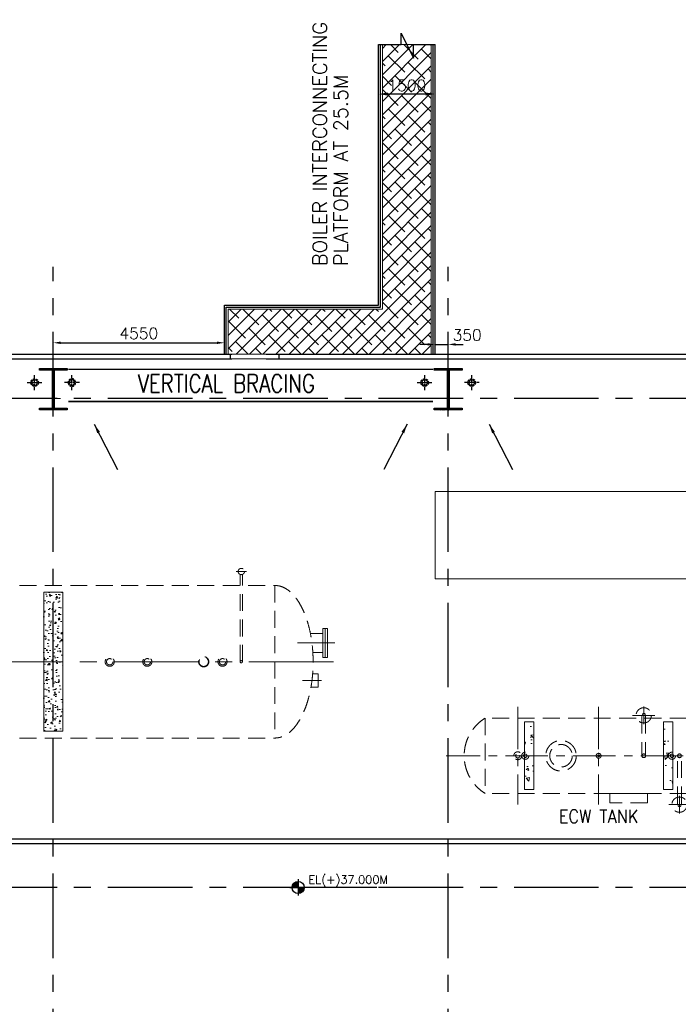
# Model space of a CAD drawing. Header units: inches. Extents: x 0 to 1544102, y -512776 to 23144100.
# Tile 70 of 256: x 502321 to 519832, y -417757 to -391572. Entities that reach past the tile are written whole.
import ezdxf
from ezdxf.enums import TextEntityAlignment as Align

# ---------------------------------------------------------------- set-up
doc = ezdxf.new("R2010")
doc.units = ezdxf.units.IN
doc.header["$LTSCALE"] = 1800
doc.header["$MEASUREMENT"] = 0
for name, pattern in [('CENTER', [2, 1.25, -0.25, 0.25, -0.25]), ('CENTER2', [1.125, 0.75, -0.125, 0.125, -0.125]), ('DASHED', [0.75, 0.5, -0.25]), ('HIDDEN', [0.375, 0.25, -0.125]), ('HIDDEN2', [0.1875, 0.125, -0.0625])]:
    doc.linetypes.add(name, pattern=pattern)
doc.layers.get('0').update_dxf_attribs({"color": 253, "lineweight": 9})
for name, color, linetype in [('1', 7, 'Continuous'), ('BRACING', 1, 'HIDDEN'), ('COL', 1, 'Continuous'), ('DIM', 4, 'Continuous'), ('GRID', 251, 'CENTER'), ('RAIN WATER', 6, 'Continuous'), ('STAIR', 2, 'Continuous'), ('STEEL', 231, 'Continuous'), ('TEXT', 3, 'Continuous'), ('WALL', 6, 'Continuous')]:
    doc.layers.add(name, color=color, linetype=linetype)
for name, color, linetype, lineweight in [('A-CHEQUERED PLATE HATCH', 252, 'Continuous', 9), ('A-CUT OUT', 3, 'Continuous', 30), ('ARROW', 3, 'Continuous', 13), ('CEN', 2, 'CENTER', 15), ('CONCRETE', 145, 'Continuous', 15), ('EQUIP', 8, 'HIDDEN', 9)]:
    doc.layers.add(name, color=color, linetype=linetype, lineweight=lineweight)
doc.styles.add('ROAMNS', font='ROMANS.shx')
doc.styles.add('ROMANS', font='romans.shx')
doc.styles.add('ROMANT', font='romant')
doc.styles.add('SIMPLEX-25', font='simplex.shx')
doc.styles.get("Standard").update_dxf_attribs({"font": 'arial.ttf'})
doc.linetypes.add('FENCELINE1', pattern='A,0.25,-0.1,[133,ltypeshp.shx,S=0.1,R=0,X=-0.1,Y=0],-0.1,1', length=1.45)
doc.dimstyles.new('DIM INT 1', dxfattribs={"dimtxt": 300, "dimasz": 200, "dimexe": 100, "dimexo": 100, "dimgap": 100, "dimtad": 1, "dimdec": 0, "dimzin": 13, "dimdsep": 46, "dimlunit": 5, "dimtxsty": 'ROAMNS', "dimblk1": 'CLOSEDBLANK', "dimcen": 0.09, "dimclrd": 9, "dimclre": 9, "dimclrt": 4, "dimadec": 0, "dimazin": 0, "dimtfac": 1, "dimtdec": 0, "dimtix": 1, "dimtmove": 2, "dimatfit": 3, "dimfxl": 1, "dimtolj": 1, "dimtzin": 13, "dimarcsym": 0})
doc.dimstyles.new('MAIN', dxfattribs={"dimtxt": 350, "dimasz": 250, "dimexe": 20, "dimexo": 20, "dimgap": 100, "dimtad": 1, "dimdec": 0, "dimzin": 0, "dimdsep": 46, "dimtxsty": 'ROMANS', "dimcen": 0.09, "dimclrd": 256, "dimclre": 9, "dimclrt": 256, "dimadec": 0, "dimazin": 0, "dimtfac": 1, "dimtdec": 0, "dimtofl": 0, "dimtmove": 0, "dimatfit": 3, "dimfxl": 0.18, "dimtolj": 1, "dimtzin": 0, "dimarcsym": 0})
doc.dimstyles.new('STANDARD1', dxfattribs={"dimtxt": 300, "dimasz": 250, "dimexe": 0, "dimexo": 0, "dimgap": 80, "dimtad": 1, "dimdec": 0, "dimzin": 0, "dimdsep": 46, "dimtxsty": 'ROMANS', "dimcen": 0, "dimclrd": 4, "dimclre": 4, "dimclrt": 7, "dimadec": 0, "dimazin": 0, "dimtfac": 0.09, "dimtdec": 0, "dimtix": 1, "dimtofl": 0, "dimtmove": 0, "dimatfit": 3, "dimfxl": 1, "dimtolj": 1, "dimtzin": 0, "dimarcsym": 0})

# ---------------------------------------------------------------- blocks, each defined once
blk = doc.blocks.new('DEAERATOR')
for centre, radius in [((12500, 0), 121), ((12500, 0), 84), ((13500, 0), 121), ((13500, 0), 84), ((15000, 0), 136), ((15000, 0), 124), ((15500, 0), 121), ((15500, 0), 84)]:
    blk.add_circle(centre, radius)
at = {"layer": 'CEN'}
for p, q in [((18482, 500), (17496, 500)), ((-23396, 0), (18548, 0)), ((18130, -500), (17629, -500))]:
    blk.add_line(p, q, dxfattribs=at)
at = {"layer": 'EQUIP'}
for p, q in [((15866, 2400), (16134, 2400)), ((15970, 0), (15970, 2322)), ((16030, 0), (16030, 2322)), ((-16895, 2028), (16895, 2028)), ((16895, 2028), (16895, -2028)), ((17896, -322), (18045, -322)), ((18045, -322), (18045, -678)), ((17851, -678), (18045, -678)), ((-16895, -2028), (16895, -2028))]:
    blk.add_line(p, q, dxfattribs=at)
at = {"layer": 'EQUIP', "linetype": 'DASHED'}
for p, q in [((18166, 888), (18166, 112)), ((18166, 888), (18230, 888)), ((18230, 888), (18230, 112)), ((18294, 888), (18230, 888)), ((18294, 888), (18294, 112)), ((17836, 754), (18166, 754)), ((17898, 246), (18166, 246)), ((18230, 112), (18166, 112)), ((18230, 112), (18294, 112))]:
    blk.add_line(p, q, dxfattribs=at)
at = {"layer": 'EQUIP'}
for centre, radius in [((16000, 2400), 84), ((16000, 0), 30)]:
    blk.add_circle(centre, radius, dxfattribs=at)
at = {"layer": 'EQUIP', "extrusion": (0, 0, -1)}
blk.add_ellipse((16895, 0), major_axis=(0, -2028), ratio=0.5, start_param=3.141593, end_param=6.283185, dxfattribs=at)
blk = doc.blocks.new('ECW TANK')
at = {"layer": 'CONCRETE'}
h = blk.add_hatch(dxfattribs=at)
h.set_pattern_fill('AR-CONC', color=256, scale=100, angle=180, style=0)
h.set_pattern_definition([(310, (-124302.47, 40893.3), (717.2602, 62.7521), [75, -825]), (5, (-124302.5, 40893.3), (-138.7513, -752.192), [60, -660]), (259.5486, (-124242.7, 40898.5), (578.5094, -689.4395), [63.74, -701.142]), (313.8158, (-124302.5, 40693.3), (1067.241, 165.519), [112.5, -1237.5]), (263.3644, (-124213.5, 40707.1), (934.663, -974.118), [95.61, -1051.713]), (8.8158, (-124302.5, 40693.3), (934.662, -974.119), [90, -990]), (339, (-124202.47, 40743.3), (596.907, 402.619), [75, -825]), (34, (-124202.5, 40743.3), (243.3153, -725.15), [60, -660]), (288.5486, (-124152.7, 40776.85), (840.2226, -322.5305), [63.74, -701.142]), (322.5, (-124302.47, 40893.3), (12.15986, -332.89385), [0, -652, 0, -670, 0, -662.5]), (352.5, (-124302.47, 40893.3), (263.0695, -394.4117), [0, -382, 0, -637, 0, -252.5]), (32.5, (-124525.47, 40893.3), (533.82244, 22.55487), [0, -250, 0, -780, 0, -1035]), (42.5, (-124625.47, 40893.3), (583.1862, -100.105), [0, -325, 0, -518, 0, -735])])
h.paths.add_polyline_path([(-1725, -900), (-1975, -900), (-1975, 900), (-1725, 900)])
h = blk.add_hatch(dxfattribs=at)
h.set_pattern_fill('AR-CONC', color=256, scale=100, angle=180, style=0)
h.set_pattern_definition([(230, (124302.47, 40893.3), (-717.2602, 62.7521), [75, -825]), (175, (124302.5, 40893.3), (138.7513, -752.192), [60, -660]), (280.4514, (124242.7, 40898.5), (-578.5094, -689.4395), [63.74, -701.142]), (226.1842, (124302.5, 40693.3), (-1067.241, 165.519), [112.5, -1237.5]), (276.6356, (124213.5, 40707.1), (-934.663, -974.118), [95.61, -1051.713]), (171.1842, (124302.5, 40693.3), (-934.662, -974.119), [90, -990]), (201, (124202.47, 40743.3), (-596.907, 402.619), [75, -825]), (146, (124202.5, 40743.3), (-243.3153, -725.15), [60, -660]), (251.4514, (124152.7, 40776.85), (-840.2226, -322.5305), [63.74, -701.142]), (217.5, (124302.47, 40893.3), (-12.15986, -332.89385), [0, -652, 0, -670, 0, -662.5]), (187.5, (124302.47, 40893.3), (-263.0695, -394.4117), [0, -382, 0, -637, 0, -252.5]), (147.5, (124525.47, 40893.3), (-533.82244, 22.55487), [0, -250, 0, -780, 0, -1035]), (137.5, (124625.47, 40893.3), (-583.1862, -100.105), [0, -325, 0, -518, 0, -735])])
h.paths.add_polyline_path([(1725, -900), (1975, -900), (1975, 900), (1725, 900)])
at = {"layer": 'CEN', "ltscale": 0.5}
for p, q in [((1200, 837), (1200, 1313)), ((-2150, 1300), (-2150, -1300)), ((0, 1300), (0, -1300)), ((902, 1075), (1498, 1075)), ((4050, 0), (-4050, 0)), ((1871, -1300), (3049, -1300)), ((2150, -1538), (2150, -1062))]:
    blk.add_line(p, q, dxfattribs=at)
at = {"layer": 'CONCRETE'}
for points in [[(-1975, 900), (-1725, 900), (-1725, -900), (-1975, -900)], [(1975, 900), (1725, 900), (1725, -900), (1975, -900)]]:
    blk.add_lwpolyline(points, close=True, dxfattribs=at)
at = {"layer": 'EQUIP'}
for p, q in [((1150, 1039), (1154, 1073)), ((1154, 1073), (1165, 1103)), ((1165, 1103), (1179, 1120)), ((1179, 1120), (1181, 1122)), ((1181, 1122), (1200, 1131)), ((1200, 1131), (1219, 1122)), ((1219, 1122), (1221, 1120)), ((1221, 1120), (1235, 1103)), ((1235, 1103), (1246, 1073)), ((1246, 1073), (1250, 1039)), ((3019, 1000), (-3019, 1000)), ((-3019, 1000), (-3019, -1000)), ((1150, 1039), (1150, -1)), ((1250, 1039), (1250, -1)), ((3019, -1000), (3019, 1000)), ((1151, 11), (1150, 4)), ((1150, 4), (1150, -4)), ((1154, 19), (1151, 11)), ((1157, 25), (1154, 19)), ((1162, 32), (1157, 25)), ((1167, 37), (1162, 32)), ((1174, 42), (1167, 37)), ((1181, 46), (1174, 42)), ((1189, 48), (1181, 46)), ((1196, 49), (1189, 48)), ((1204, 49), (1196, 49)), ((1212, 48), (1204, 49)), ((1219, 46), (1212, 48)), ((1226, 42), (1219, 46)), ((1232, 38), (1226, 42)), ((1238, 32), (1232, 38)), ((1243, 26), (1238, 32)), ((1246, 19), (1243, 26)), ((1249, 11), (1246, 19)), ((1250, 3), (1249, 11)), ((1250, -5), (1250, 3)), ((2101, 11), (2100, 3)), ((2100, 3), (2100, -5)), ((2104, 18), (2101, 11)), ((2107, 25), (2104, 18)), ((2112, 31), (2107, 25)), ((2117, 36), (2112, 31)), ((2124, 41), (2117, 36)), ((2131, 45), (2124, 41)), ((2138, 47), (2131, 45)), ((2146, 49), (2138, 47)), ((2154, 48), (2146, 49)), ((2162, 47), (2154, 48)), ((2169, 45), (2162, 47)), ((2176, 41), (2169, 45)), ((2182, 37), (2176, 41)), ((2188, 31), (2182, 37)), ((2193, 25), (2188, 31)), ((2196, 18), (2193, 25)), ((2199, 10), (2196, 18)), ((2200, 2), (2199, 10)), ((2200, -6), (2200, 2)), ((1150, -4), (1151, -12)), ((1151, -12), (1154, -20)), ((1154, -20), (1157, -27)), ((1157, -27), (1162, -33)), ((1162, -33), (1168, -39)), ((1168, -39), (1174, -43)), ((1174, -43), (1181, -47)), ((1181, -47), (1188, -49)), ((1188, -49), (1196, -50)), ((1196, -50), (1204, -50)), ((1204, -50), (1212, -49)), ((1212, -49), (1219, -47)), ((1219, -47), (1226, -43)), ((1226, -43), (1233, -38)), ((1233, -38), (1238, -33)), ((1238, -33), (1243, -27)), ((1243, -27), (1246, -20)), ((1246, -20), (1249, -13)), ((1249, -13), (1250, -5)), ((2100, -1266), (2100, -1)), ((2100, -5), (2101, -13)), ((2101, -13), (2104, -20)), ((2104, -20), (2107, -28)), ((2107, -28), (2112, -34)), ((2112, -34), (2118, -40)), ((2118, -40), (2124, -44)), ((2124, -44), (2131, -48)), ((2131, -48), (2138, -50)), ((2138, -50), (2146, -51)), ((2146, -51), (2154, -51)), ((2154, -51), (2161, -50)), ((2161, -50), (2169, -48)), ((2169, -48), (2176, -44)), ((2176, -44), (2183, -39)), ((2183, -39), (2188, -34)), ((2188, -34), (2193, -27)), ((2193, -27), (2196, -20)), ((2196, -20), (2199, -13)), ((2199, -13), (2200, -6)), ((2200, -1266), (2200, -1)), ((3019, -1000), (-3019, -1000)), ((2104, -1300), (2100, -1266)), ((2115, -1329), (2104, -1300)), ((2196, -1300), (2185, -1329)), ((2200, -1266), (2196, -1300)), ((2129, -1347), (2115, -1329)), ((2131, -1349), (2129, -1347)), ((2150, -1358), (2131, -1349)), ((2169, -1349), (2150, -1358)), ((2171, -1347), (2169, -1349)), ((2185, -1329), (2171, -1347))]:
    blk.add_line(p, q, dxfattribs=at)
blk.add_lwpolyline([(300, -1250), (300, -1000), (1300, -1000), (1300, -1250)], close=True, dxfattribs=at)
for centre, radius in [((1200, 1075), 203), ((-1000, 0), 406), ((-1000, 0), 300), ((-1950, 0), 95), ((-1950, 0), 45), ((0, 0), 65), ((0, 0), 24), ((1950, 0), 95), ((1950, 0), 45), ((2150, -1300), 203)]:
    blk.add_circle(centre, radius, dxfattribs=at)
at = {"layer": 'EQUIP', "linetype": 'HIDDEN2'}
for radius in [105, 57]:
    blk.add_circle((-2150, 0), radius, dxfattribs=at)
at = {"layer": 'EQUIP'}
for centre, start, end in [((-2398, 0), 121.8519, 238.1481), ((2398, 0), 301.8519, 58.1481)]:
    blk.add_arc(centre, 1177, start, end, dxfattribs=at)
at = {"layer": 'TEXT', "style": 'ROMANT', "width": 0.9}
blk.add_text('ECW TANK', height=350, dxfattribs=at).set_placement((-1060, -1785))
blk = doc.blocks.new('C-ROW COLUMN (above17m)')
at = {"layer": 'COL'}
h = blk.add_hatch(dxfattribs=at)
h.set_pattern_fill('ANSI31', color=256, scale=200, style=0)
h.set_pattern_definition([(45, (-78771.347, -120071.694), (-17.6776695, 17.6776695), [])])
h.paths.add_polyline_path([(22, 755), (-22, 755), (-22, -255), (22, -255)])
h.paths.add_polyline_path([(370, -300), (370, -255), (-370, -255), (-370, -300)])
h.paths.add_polyline_path([(-370, 800), (-370, 755), (370, 755), (370, 800)])
at = {"layer": 'CEN'}
for p, q in [((0, -300), (0, 800)), ((-192, 0), (192, 0))]:
    blk.add_line(p, q, dxfattribs=at)
at = {"layer": 'COL'}
for points in [[(-370, 800), (370, 800), (370, 755), (-370, 755)], [(-22, 755), (22, 755), (22, -255), (-22, -255)], [(-370, -255), (370, -255), (370, -300), (-370, -300)]]:
    blk.add_lwpolyline(points, close=True, dxfattribs=at)
blk = doc.blocks.new('PL-FFL2')
at = {"layer": 'A-CUT OUT'}
h = blk.add_hatch(color=7, dxfattribs=at)
h.paths.add_polyline_path([(3.09, 1.96, 0.414214), (1.09, -0.04), (3.09, -0.04)])
h.paths.add_polyline_path([(5.09, -0.04), (3.09, -0.04), (3.09, -2.04, 0.414214)])
at = {"color": 1, "linetype": 'Continuous'}
for p, q in [((3.09, 2.74), (3.09, -2.74)), ((29.24, 0), (4.78, 0)), ((4.78, 0), (5.09, 0)), ((0.31, -0.04), (5.09, -0.04))]:
    blk.add_line(p, q, dxfattribs=at)
blk.add_circle((3.09, -0.04), 2, dxfattribs=at)
at = {"color": 4, "linetype": 'Continuous'}
blk.add_attdef('EL(+)', text='', height=2.75, dxfattribs=at).set_placement((18.98, 2.4), align=Align.MIDDLE)
at = {"color": 3, "linetype": 'Continuous'}
blk.add_attdef('XXX', text='', height=2.5, dxfattribs=at).set_placement((18.44, -3.52), align=Align.MIDDLE)
blk = doc.blocks.new('*D995')
at = {"layer": 'DIM', "color": 4, "lineweight": -2, "transparency": 16777216}
for p, q in [((511864, -393649), (511864, -393549)), ((513114, -393549), (512114, -393549)), ((513364, -393649), (513364, -393549))]:
    blk.add_line(p, q, dxfattribs=at)
at = {"layer": 'DIM', "color": 4, "transparency": 16777216}
for points in [[(512114, -393508), (512114, -393591), (511864, -393549)], [(513114, -393508), (513114, -393591), (513364, -393549)]]:
    blk.add_solid(points, dxfattribs=at)
at = {"layer": 'DIM', "color": 7, "transparency": 16777216, "insert": (512614, -393319), "char_height": 300, "attachment_point": 5, "style": 'ROMANS'}
blk.add_mtext('\\A1;1500', dxfattribs=at)
blk = doc.blocks.new('*D1059')
at = {"layer": 'DIM', "color": 9, "lineweight": -2, "transparency": 16777216}
for p, q in [((513164, -400208), (512964, -400208)), ((513364, -400367), (513364, -400108)), ((513364, -400208), (513714, -400208)), ((513714, -400254), (513714, -400108)), ((513914, -400208), (514114, -400208))]:
    blk.add_line(p, q, dxfattribs=at)
at = {"layer": 'DIM', "color": 9, "transparency": 16777216}
for points in [[(513164, -400174), (513164, -400241), (513364, -400208)], [(513914, -400174), (513914, -400241), (513714, -400208)]]:
    blk.add_solid(points, dxfattribs=at)
at = {"layer": 'DIM', "color": 4, "transparency": 16777216, "insert": (514218, -399958), "char_height": 300, "attachment_point": 5, "style": 'ROAMNS'}
blk.add_mtext('\\A1;350', dxfattribs=at)
blk = doc.blocks.new('_ClosedBlank')
at = {"color": 0, "linetype": 'ByBlock', "lineweight": -2}
for p, q in [((-1, 0.17), (0, 0)), ((-1, 0.17), (-1, -0.17)), ((0, 0), (-1, -0.17))]:
    blk.add_line(p, q, dxfattribs=at)
blk = doc.blocks.new('*D1060')
at = {"layer": 'DIM', "color": 9, "lineweight": -2, "transparency": 16777216}
for p, q in [((503214, -400211), (503214, -400065)), ((507764, -400367), (507764, -400065)), ((503414, -400165), (507564, -400165))]:
    blk.add_line(p, q, dxfattribs=at)
at = {"layer": 'DIM', "color": 9, "transparency": 16777216}
for points in [[(503414, -400131), (503414, -400198), (503214, -400165)], [(507564, -400131), (507564, -400198), (507764, -400165)]]:
    blk.add_solid(points, dxfattribs=at)
at = {"layer": 'DIM', "color": 4, "transparency": 16777216, "insert": (505489, -399915), "char_height": 300, "attachment_point": 5, "style": 'ROAMNS'}
blk.add_mtext('\\A1;4550', dxfattribs=at)
blk = doc.blocks.new('RWDP')
at = {"layer": 'RAIN WATER', "linetype": 'CENTER2', "ltscale": 0.05}
for p, q in [((495, -425), (495, -825)), ((695, -625), (295, -625))]:
    blk.add_line(p, q, dxfattribs=at)
at = {"layer": 'RAIN WATER', "linetype": 'HIDDEN2', "ltscale": 0.25}
blk.add_circle((495, -625), 100, dxfattribs=at)
at = {"layer": 'RAIN WATER', "ltscale": 0.25}
blk.add_circle((495, -625), 75, dxfattribs=at)

msp = doc.modelspace()

# ---------------------------------------------------------------- hatches: boundary and pattern name
at = {"layer": 'A-CHEQUERED PLATE HATCH', "linetype": 'Continuous'}
h = msp.add_hatch(dxfattribs=at)
h.set_pattern_fill('ANSI38', color=256, scale=2000, angle=180, style=0)
h.set_pattern_definition([(225, (1e-10, -331188.7), (176.7767, -176.7767), []), (315, (1e-10, -331188.7), (530.33009, -176.7767), [625, -375])])
h.paths.add_polyline_path([(513263.7, -399267.3), (513263.7, -400467.3), (507863.71, -400467.3), (507863.71, -399267.3), (511963.71, -399267.3), (511963.71, -392236.39), (513263.71, -392236.39)])
at = {"layer": 'CONCRETE'}
h = msp.add_hatch(dxfattribs=at)
h.set_pattern_fill('AR-CONC', color=256, scale=50, style=0)
h.set_pattern_definition([(50, (410911.65, -459867.38), (358.6301, -31.3761), [37.5, -412.5]), (355, (410911.65, -459867.38), (-69.3757, 376.0961), [30, -330]), (100.4514, (410941.54, -459870), (289.2547, 344.7198), [31.8701, -350.571]), (46.1842, (410911.65, -459767.38), (533.6205, -82.7595), [56.25, -618.75]), (96.6356, (410956.1, -459774.27), (467.3314, 487.059), [47.8051, -525.8565]), (351.1842, (410911.65, -459767.4), (467.331, 487.0593), [45, -495]), (21, (410961.65, -459792.38), (298.4535, -201.30945), [37.5, -412.5]), (326, (410961.65, -459792.38), (121.6577, 362.575), [30, -330]), (71.4514, (410986.53, -459809.15), (420.1113, 161.2652), [31.8701, -350.571]), (37.5, (410911.65, -459867.38), (6.07993, 166.44693), [0, -326, 0, -335, 0, -331.25]), (7.5, (410911.65, -459867.38), (131.53477, 197.20586), [0, -191, 0, -318.5, 0, -126.25]), (327.5, (410800.15, -459867.38), (266.91122, -11.27744), [0, -125, 0, -390, 0, -517.5]), (317.5, (410750.15, -459867.38), (291.5931, 50.0525), [0, -162.5, 0, -259, 0, -367.5])])
h.paths.add_polyline_path([(502963.7, -406797.3), (502963.7, -408647.3), (503213.7, -408647.3), (503213.7, -406797.3)])
h.paths.add_polyline_path([(502963.7, -408647.3), (502963.7, -410497.3), (503213.7, -410497.3), (503213.7, -408647.3)])
h.paths.add_polyline_path([(503463.7, -408647.3), (503463.7, -406797.3), (503213.7, -406797.3), (503213.7, -408647.3)])
h.paths.add_polyline_path([(503463.7, -410497.3), (503463.7, -408647.3), (503213.7, -408647.3), (503213.7, -410497.3)])

# ---------------------------------------------------------------- linework, layer by layer
msp.add_lwpolyline([(513367.46, -404121.17), (523725.72, -404121.17), (523725.72, -406438.21), (513367.46, -406438.21)], close=True)
at = {"layer": 'A-CHEQUERED PLATE HATCH', "linetype": 'Continuous'}
msp.add_lwpolyline([(513263.7, -399267.3), (513263.7, -400467.3), (507863.71, -400467.3), (507863.71, -399267.3), (511963.71, -399267.3), (511963.71, -392236.39), (513263.71, -392236.39)], close=True, dxfattribs=at)
at = {"layer": 'BRACING', "const_width": 40}
for points in [[(503613.7, -400869.8), (513313.7, -400869.8)], [(503613.7, -401724.8), (513313.7, -401724.8)]]:
    msp.add_lwpolyline(points, dxfattribs=at)
at = {"layer": 'CONCRETE'}
for p, q in [((509213.71, -400592.3), (507913.71, -400592.3)), ((508873.71, -400592.3), (507963.71, -400592.3))]:
    msp.add_line(p, q, dxfattribs=at)
msp.add_lwpolyline([(502963.7, -406797.3), (503463.7, -406797.3), (503463.7, -410497.3), (502963.7, -410497.3)], close=True, dxfattribs=at)
at = {"layer": 'GRID'}
for p, q in [((503213.7, -448927.3), (503213.7, -398147.3)), ((513713.7, -448927.3), (513713.7, -398147.3)), ((654513.7, -401647.3), (399465.66, -401647.3)), ((654513.7, -414647.3), (399465.66, -414647.3))]:
    msp.add_line(p, q, dxfattribs=at)
at = {"layer": 'RAIN WATER', "linetype": 'CENTER2', "ltscale": 0.05}
for p, q in [((513088.7, -401422.3), (513088.7, -401022.3)), ((514338.7, -401422.3), (514338.7, -401022.3)), ((512888.7, -401222.3), (513288.7, -401222.3)), ((514538.7, -401222.3), (514138.7, -401222.3))]:
    msp.add_line(p, q, dxfattribs=at)
at = {"layer": 'RAIN WATER', "linetype": 'HIDDEN2', "ltscale": 0.25}
for centre in [(513088.7, -401222.3), (514338.7, -401222.3)]:
    msp.add_circle(centre, 100, dxfattribs=at)
at = {"layer": 'RAIN WATER', "ltscale": 0.25}
for centre in [(513088.7, -401222.3), (514338.7, -401222.3)]:
    msp.add_circle(centre, 75, dxfattribs=at)
at = {"layer": 'STAIR', "linetype": 'FENCELINE1', "ltscale": 0.25}
for p, q in [((511913.71, -399217.3), (511913.71, -392236.39)), ((513313.71, -400467.3), (513313.71, -392236.39)), ((507813.71, -399217.3), (511913.71, -399217.3)), ((507813.71, -400467.3), (507813.71, -399217.3))]:
    msp.add_line(p, q, dxfattribs=at)
at = {"layer": 'STEEL'}
for p, q in [((511863.71, -399167.3), (511863.71, -392236.39)), ((513363.71, -400467.3), (513363.71, -392236.39)), ((507763.71, -400467.3), (507763.71, -399167.3)), ((507763.71, -399167.3), (511863.71, -399167.3))]:
    msp.add_line(p, q, dxfattribs=at)
msp.add_lwpolyline([(511863.71, -392236.39), (512462.91, -392236.39), (512462.91, -391928.15), (512795.99, -392598.72), (512795.99, -392236.39), (513363.71, -392236.39)], dxfattribs=at)
at = {"layer": 'WALL'}
for p, q in [((461913.7, -400467.3), (507963.71, -400467.3)), ((461913.7, -400592.3), (507963.71, -400592.3)), ((507913.71, -400467.3), (507913.71, -400592.3)), ((508873.71, -400467.3), (526788.7, -400467.3)), ((508873.71, -400592.3), (526788.7, -400592.3)), ((509213.71, -400467.3), (509213.71, -400592.3)), ((525713.7, -413367.3), (445638.91, -413367.3)), ((525713.7, -413492.3), (445638.91, -413492.3))]:
    msp.add_line(p, q, dxfattribs=at)

# ---------------------------------------------------------------- block references
for name, p in [('C-ROW COLUMN (above17m)', (503213.7, -401647.3)), ('C-ROW COLUMN (above17m)', (513713.7, -401647.3)), ('ECW TANK', (517713.7, -411147.3))]:
    msp.add_blockref(name, p)
at = {"layer": '1', "color": 6}
ref = msp.add_blockref('PL-FFL2', (509477.55, -414647.76), dxfattribs=dict(at, xscale=80, yscale=80, zscale=80))
ref.add_attrib('EL(+)', 'EL(+)37.000M', dxfattribs={"layer": '0', "color": 4, "linetype": 'Continuous', "height": 220, "style": 'SIMPLEX-25'}).set_placement((511055.95, -414455.99), align=Align.MIDDLE)
at = {"layer": 'EQUIP'}
msp.add_blockref('DEAERATOR', (492213.7, -408647.3), dxfattribs=at)
at = {"layer": 'RAIN WATER', "rotation": 180}
msp.add_blockref('RWDP', (503213.7, -401847.3), dxfattribs=at)
at = {"layer": 'RAIN WATER', "xscale": -1, "rotation": 180}
msp.add_blockref('RWDP', (503213.7, -401847.3), dxfattribs=at)

# ---------------------------------------------------------------- texts
at = {"layer": 'TEXT', "color": 3, "char_height": 375, "attachment_point": 4, "rotation": 90, "style": 'ROMANS'}
for s, insert in [('BOILER INTERCONNECTING', (510303.1, -398123.38)), ('PLATFORM AT 25.5M', (510860.89, -398123.38))]:
    msp.add_mtext(s, dxfattribs=dict(at, insert=insert))
at = {"layer": 'TEXT', "insert": (505462.78, -401007.36), "char_height": 480, "width": 6467.9149, "attachment_point": 1, "style": 'ROMANS'}
msp.add_mtext('{\\W0.8;VERTICAL BRACING}', dxfattribs=at)

# ---------------------------------------------------------------- dimensions: what is measured, and where the dimension line sits
at = {"layer": 'DIM'}
for base, p1, p2, dimstyle, picture, middle in [((511863.71, -393549.32), (513363.71, -393649.32), (511863.71, -393649.32), 'STANDARD1', '*D995', (512613.71, -393319.32)), ((507763.71, -400164.67), (503213.7, -400311.03), (507763.71, -400467.3), 'DIM INT 1', '*D1060', (505488.71, -399914.67))]:
    dim = msp.add_linear_dim(base=base, p1=p1, p2=p2, dimstyle=dimstyle, dxfattribs=at)
    dim.commit()
    dim.dimension.update_dxf_attribs({"geometry": picture, "text_midpoint": middle})
dim = msp.add_linear_dim(base=(513713.7, -400207.83), p1=(513363.71, -400467.3), p2=(513713.7, -400354.14), dimstyle='DIM INT 1', dxfattribs=at)
dim.commit()
dim.dimension.update_dxf_attribs({"geometry": '*D1059', "text_midpoint": (514218.43, -399957.83), "dimtype": 160})

# ---------------------------------------------------------------- leaders
at = {"layer": 'ARROW'}
for points in [[(504303.92, -402328.85), (504921.64, -403531.2)], [(512623.49, -402328.85), (512005.76, -403531.2)], [(514803.92, -402328.85), (515421.64, -403531.2)]]:
    msp.add_leader(points, dimstyle='MAIN', override={"dimtad": 0, "dimfxl": 2.5, "dimarcsym": 2}, dxfattribs=at)

doc.saveas('drawing.dxf')
